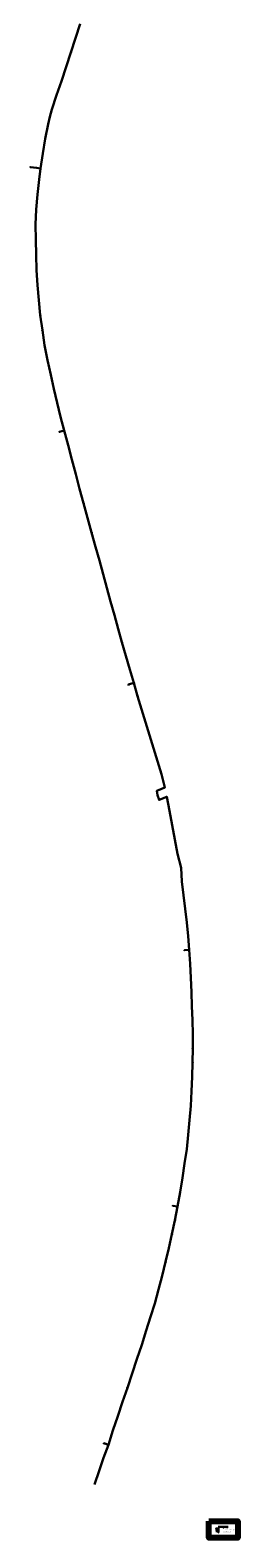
# Model space of a CAD drawing. Header units: metres. Extents: x 1304517 to 1311711, y 744847 to 760340.
# Tile 1 of 3: x 1304517 to 1305586, y 744847 to 752603. Entities that reach past the tile are written whole.
import ezdxf
from ezdxf.enums import TextEntityAlignment as Align

# ---------------------------------------------------------------- set-up
doc = ezdxf.new("R2010")
doc.units = ezdxf.units.M
doc.linetypes.add('ACAD_ISO03W100', pattern=[30, 12, -18])
for name, color, linetype, lineweight in [('АСУДД_Блок_Колодцы_ОПС', 174, 'Continuous', 30), ('АСУДД_Блок_подписи_редактируемые', 7, 'Continuous', 25), ('АСУДД_обозначения', 174, 'Continuous', 30), ('АСУДД_ТРАССА_[Д!110-4]_БК_ГОСТ', 174, 'ASUD_TRAS_M', 30), ('АСУДД_ТРАССА_[Д!63-6!110-3]_БК_ГОСТ', 174, 'ASUD_TRAS_M', 30), ('АСУДД_ТРАССА_[Д!90-4]_БК_ГОСТ', 174, 'ASUD_TRAS_M', 30), ('АСУДД_ТРАССА_[З!110-4]_БК', 174, 'ASUD_TRAS_M', 30), ('АСУДД_ТРАССА_[З!63-6!110-3]_БК', 174, 'ASUD_TRAS_M', 30), ('АСУДД_ТРАССА_[З!90-4]_БК', 174, 'ASUD_TRAS_M', 30)]:
    doc.layers.add(name, color=color, linetype=linetype, lineweight=lineweight)
doc.styles.add('ESKD2', font='isocpeui.ttf')
doc.styles.get("Standard").update_dxf_attribs({"font": 'arial.ttf'})
doc.styles.add('ЕСКД', font='txt', dxfattribs={"oblique": 15})
doc.linetypes.add('ASUD_TRAS_M', pattern='A,3,-0.5,["N",Standard,S=0.5,R=0,X=0,Y=-0.25],-1', length=4.5)

msp = doc.modelspace()

# ---------------------------------------------------------------- linework, layer by layer
at = {"layer": 'АСУДД_Блок_Колодцы_ОПС', "linetype": 'Continuous'}
for centre in [(1304750.1, 752562.7), (1304727, 752488.9), (1304702.5, 752415), (1304678.4, 752341.6), (1304629.1, 752195), (1304653.2, 752268.5), (1304609.4, 752120.3), (1304594.3, 752044.5), (1304582.2, 751968.1), (1304518.6, 751898.8), (1304550.1, 751894.4), (1304570.6, 751891.6), (1304563.4, 751835.6), (1304554.7, 751758.2), (1304548.6, 751680.6), (1304544.3, 751602.8), (1304546.1, 751524.9), (1304547.8, 751447), (1304550.1, 751369.2), (1304555.4, 751291.4), (1304561.9, 751213.9), (1304569.2, 751136.4), (1304579.9, 751059.2), (1304590.3, 750982), (1304605.9, 750905.7), (1304623.6, 750829.7), (1304639.5, 750757.9), (1304656.8, 750686.5), (1304673.6, 750614.9), (1304668.2, 750537.4), (1304692.1, 750543.8), (1304712.2, 750469), (1304731.3, 750393.8), (1304751.6, 750319), (1304771.4, 750244), (1304792.2, 750169.3), (1304812.8, 750094.6), (1304833.5, 750019.8), (1304853.9, 749945), (1304873.4, 749874.6), (1304892.6, 749804.5), (1304911.7, 749734.2), (1304930.8, 749664), (1304950.3, 749594), (1304970, 749524.1), (1304989.5, 749454.1), (1305009.6, 749384.2), (1305029.4, 749314.2), (1305022.5, 749237), (1305051.4, 749244.9), (1305070.2, 749177.8), (1305090.5, 749110.7), (1305110.6, 749043.6), (1305131.2, 748976.7), (1305151.5, 748909.6), (1305171.7, 748842.6), (1305192.3, 748775.6), (1305209.5, 748707.7), (1305168.6, 748689.6), (1305180.2, 748643.8), (1305220, 748659.8), (1305234.4, 748586.4), (1305248.1, 748513), (1305261.7, 748439.6), (1305275.4, 748366.2), (1305294.2, 748294.1), (1305297.8, 748223.5), (1305306.8, 748153.3), (1305315.6, 748083), (1305322.7, 748012.7), (1305329.7, 747942.4), (1305311.4, 747869.7), (1305336.3, 747871.9), (1305340.4, 747799.9), (1305344.4, 747727.6), (1305347.4, 747655), (1305349.8, 747582.7), (1305352.5, 747510.4), (1305354.5, 747438), (1305353.7, 747365.6), (1305353.2, 747293.2), (1305350.8, 747219), (1305347.8, 747144.4), (1305343.4, 747069.7), (1305330, 746921), (1305336.8, 746995.4), (1305322.9, 746846.4), (1305311.8, 746772.5), (1305301.5, 746698.6), (1305289.3, 746624.9), (1305251.7, 746555.8), (1305275.9, 746551.4), (1305262.5, 746479.2), (1305246.8, 746408.9), (1305230.6, 746337.5), (1305214.2, 746266.4), (1305195.9, 746195.2), (1305177.8, 746124.2), (1305158.5, 746053.4), (1305114.6, 745913.5), (1305136.6, 745983.4), (1305091.5, 745839.3), (1305066.8, 745765.9), (1305042.1, 745692.9), (1305017.3, 745619.5), (1304992.6, 745546.5), (1304967.7, 745473.1), (1304942.7, 745399.7), (1304896.9, 745333.4), (1304920.1, 745325.2), (1304894.7, 745259), (1304871.5, 745192.1)]:
    msp.add_circle(centre, 0.5, dxfattribs=at)
at = {"layer": 'АСУДД_обозначения', "color": 1, "linetype": 'ASUD_TRAS_M'}
msp.add_line((1305472.5, 744888.1), (1305491.1, 744888.1), dxfattribs=at)
at = {"layer": 'АСУДД_обозначения', "color": 174, "linetype": 'ASUD_TRAS_M'}
msp.add_line((1305472.7, 744894.5), (1305491.1, 744894.5), dxfattribs=at)
at = {"layer": 'АСУДД_обозначения', "color": 120, "linetype": 'ASUD_TRAS_M'}
msp.add_line((1305472.8, 744881.7), (1305491.5, 744881.7), dxfattribs=at)
at = {"layer": 'АСУДД_обозначения', "color": 6, "lineweight": 80}
msp.add_lwpolyline([(1305436.9, 744932.2), (1305586.1, 744932.2), (1305586.1, 744847.2), (1305436.9, 744847.2)], close=True, dxfattribs=at)
at = {"layer": 'АСУДД_обозначения', "color": 172}
for points in [[(1305473, 744894), (1305473, 744894), (1305473, 744894), (1305473, 744894), (1305473, 744894)], [(1305473, 744887.6), (1305473, 744887.6), (1305473, 744887.6), (1305473, 744887.6), (1305473, 744887.6)]]:
    msp.add_lwpolyline(points, dxfattribs=at)
at = {"layer": 'АСУДД_обозначения'}
msp.add_circle((1305485.8, 744875.3), 0.5, dxfattribs=at)
for centre in [(1305473, 744894), (1305473, 744887.6)]:
    msp.add_ellipse(centre, major_axis=(-0.0000272, -0.000093), ratio=0.456904, dxfattribs=at)
at = {"layer": 'АСУДД_ТРАССА_[Д!110-4]_БК_ГОСТ'}
msp.add_line((1304518.6, 751898.8), (1304550.1, 751894.4), dxfattribs=at)
at = {"layer": 'АСУДД_ТРАССА_[Д!63-6!110-3]_БК_ГОСТ'}
msp.add_line((1304563.4, 751835.6), (1304570.6, 751891.6), dxfattribs=at)
at = {"layer": 'АСУДД_ТРАССА_[Д!90-4]_БК_ГОСТ'}
msp.add_line((1305023.8, 749232.2), (1305022.5, 749237), dxfattribs=at)
at = {"layer": 'АСУДД_ТРАССА_[З!110-4]_БК'}
for p, q in [((1304570.6, 751891.6), (1304550.1, 751894.4)), ((1304668.2, 750537.4), (1304692.1, 750543.8)), ((1305022.5, 749237), (1305051.4, 749244.9)), ((1305311.4, 747869.7), (1305336.3, 747871.9)), ((1305251.7, 746555.8), (1305275.9, 746551.4)), ((1304896.9, 745333.4), (1304920.1, 745325.2))]:
    msp.add_line(p, q, dxfattribs=at)
at = {"layer": 'АСУДД_ТРАССА_[З!63-6!110-3]_БК'}
for p, q in [((1304750.1, 752562.7), (1304774.2, 752636.2)), ((1304727, 752488.9), (1304750.1, 752562.7)), ((1304702.5, 752415), (1304727, 752488.9)), ((1304678.4, 752341.6), (1304702.5, 752415)), ((1304653.2, 752268.5), (1304678.4, 752341.6)), ((1304617.6, 752157.7), (1304629.1, 752195)), ((1304629.1, 752195), (1304653.2, 752268.5)), ((1304594.3, 752044.5), (1304609.4, 752120.3)), ((1304609.4, 752120.3), (1304617.6, 752157.7)), ((1304582.2, 751968.1), (1304594.3, 752044.5)), ((1304570.6, 751891.6), (1304582.2, 751968.1)), ((1304554.7, 751758.2), (1304563.4, 751835.6)), ((1304548.6, 751680.6), (1304554.7, 751758.2)), ((1304544.3, 751602.8), (1304548.6, 751680.6)), ((1304546.1, 751524.9), (1304544.3, 751602.8)), ((1304547.8, 751447), (1304546.1, 751524.9)), ((1304550.1, 751369.2), (1304547.8, 751447)), ((1304555.4, 751291.4), (1304550.1, 751369.2)), ((1304561.9, 751213.9), (1304555.4, 751291.4)), ((1304569.2, 751136.4), (1304561.9, 751213.9)), ((1304579.9, 751059.2), (1304569.2, 751136.4)), ((1304590.3, 750982), (1304579.9, 751059.2)), ((1304605.9, 750905.7), (1304590.3, 750982)), ((1304623.6, 750829.7), (1304605.9, 750905.7)), ((1304639.5, 750757.9), (1304623.6, 750829.7)), ((1304656.8, 750686.5), (1304639.5, 750757.9)), ((1304673.6, 750614.9), (1304656.8, 750686.5)), ((1304692.1, 750543.8), (1304673.6, 750614.9)), ((1304712.2, 750469), (1304692.1, 750543.8)), ((1304731.3, 750393.8), (1304712.2, 750469)), ((1304751.6, 750319), (1304731.3, 750393.8)), ((1304771.4, 750244), (1304751.6, 750319)), ((1304792.2, 750169.3), (1304771.4, 750244)), ((1304812.8, 750094.6), (1304792.2, 750169.3)), ((1304833.5, 750019.8), (1304812.8, 750094.6)), ((1304853.9, 749945), (1304833.5, 750019.8)), ((1304873.4, 749874.6), (1304853.9, 749945)), ((1304892.6, 749804.5), (1304873.4, 749874.6)), ((1304911.7, 749734.2), (1304892.6, 749804.5)), ((1304930.8, 749664), (1304911.7, 749734.2)), ((1304950.3, 749594), (1304930.8, 749664)), ((1304970, 749524.1), (1304950.3, 749594)), ((1304989.5, 749454.1), (1304970, 749524.1)), ((1305009.6, 749384.2), (1304989.5, 749454.1)), ((1305029.4, 749314.2), (1305009.6, 749384.2)), ((1305051.4, 749244.9), (1305029.4, 749314.2)), ((1305070.2, 749177.8), (1305051.4, 749244.9)), ((1305090.5, 749110.7), (1305070.2, 749177.8)), ((1305110.6, 749043.6), (1305090.5, 749110.7)), ((1305131.2, 748976.7), (1305110.6, 749043.6)), ((1305151.5, 748909.6), (1305131.2, 748976.7)), ((1305171.7, 748842.6), (1305151.5, 748909.6)), ((1305192.3, 748775.6), (1305171.7, 748842.6)), ((1305209.5, 748707.7), (1305168.6, 748689.6)), ((1305209.5, 748707.7), (1305192.3, 748775.6)), ((1305173.1, 748668.3), (1305168.6, 748689.6)), ((1305180.2, 748643.8), (1305173.1, 748668.3)), ((1305180.2, 748643.8), (1305220, 748659.8)), ((1305234.4, 748586.4), (1305220, 748659.8)), ((1305248.1, 748513), (1305234.4, 748586.4)), ((1305261.7, 748439.6), (1305248.1, 748513)), ((1305275.4, 748366.2), (1305261.7, 748439.6)), ((1305294.2, 748294.1), (1305275.4, 748366.2)), ((1305297.8, 748223.5), (1305294.2, 748294.1)), ((1305306.8, 748153.3), (1305297.8, 748223.5)), ((1305315.6, 748083), (1305306.8, 748153.3)), ((1305322.7, 748012.7), (1305315.6, 748083)), ((1305329.7, 747942.4), (1305322.7, 748012.7)), ((1305336.3, 747871.9), (1305329.7, 747942.4)), ((1305340.4, 747799.9), (1305336.3, 747871.9)), ((1305344.4, 747727.6), (1305340.4, 747799.9)), ((1305347.4, 747655), (1305344.4, 747727.6)), ((1305349.8, 747582.7), (1305347.4, 747655)), ((1305352.5, 747510.4), (1305349.8, 747582.7)), ((1305354.5, 747438), (1305352.5, 747510.4)), ((1305353.7, 747365.6), (1305354.5, 747438)), ((1305353.2, 747293.2), (1305353.7, 747365.6)), ((1305350.8, 747219), (1305353.2, 747293.2)), ((1305347.8, 747144.4), (1305350.8, 747219)), ((1305343.4, 747069.7), (1305347.8, 747144.4)), ((1305336.8, 746995.4), (1305343.4, 747069.7)), ((1305322.9, 746846.4), (1305330, 746921)), ((1305330, 746921), (1305336.8, 746995.4)), ((1305311.8, 746772.5), (1305322.9, 746846.4)), ((1305301.5, 746698.6), (1305311.8, 746772.5)), ((1305289.3, 746624.9), (1305301.5, 746698.6)), ((1305275.9, 746551.4), (1305289.3, 746624.9)), ((1305262.5, 746479.2), (1305275.9, 746551.4)), ((1305246.8, 746408.9), (1305262.5, 746479.2)), ((1305230.6, 746337.5), (1305246.8, 746408.9)), ((1305214.2, 746266.4), (1305230.6, 746337.5)), ((1305195.9, 746195.2), (1305214.2, 746266.4)), ((1305177.8, 746124.2), (1305195.9, 746195.2)), ((1305158.5, 746053.4), (1305177.8, 746124.2)), ((1305136.6, 745983.4), (1305158.5, 746053.4)), ((1305091.5, 745839.3), (1305114.6, 745913.5)), ((1305114.6, 745913.5), (1305136.6, 745983.4)), ((1305066.8, 745765.9), (1305091.5, 745839.3)), ((1305042.1, 745692.9), (1305066.8, 745765.9)), ((1305017.3, 745619.5), (1305042.1, 745692.9)), ((1304992.6, 745546.5), (1305017.3, 745619.5)), ((1304967.7, 745473.1), (1304992.6, 745546.5)), ((1304942.7, 745399.7), (1304967.7, 745473.1)), ((1304920.1, 745325.2), (1304942.7, 745399.7)), ((1304894.7, 745259), (1304920.1, 745325.2)), ((1304871.5, 745192.1), (1304894.7, 745259)), ((1304847.5, 745122), (1304871.5, 745192.1))]:
    msp.add_line(p, q, dxfattribs=at)
at = {"layer": 'АСУДД_ТРАССА_[З!90-4]_БК'}
for p, q in [((1304518.6, 751898.8), (1304519, 751901.5)), ((1304668.9, 750534.7), (1304668.2, 750537.4)), ((1305311.6, 747866.9), (1305311.4, 747869.7)), ((1305251.2, 746553), (1305251.7, 746555.8)), ((1304896.1, 745330.7), (1304896.9, 745333.4))]:
    msp.add_line(p, q, dxfattribs=at)

# ---------------------------------------------------------------- texts
at = {"layer": 'АСУДД_Блок_подписи_редактируемые', "lineweight": 30, "style": 'ESKD2'}
for rotation, p in [(73.57922, (1304747.9, 752566.7)), (71.64639, (1304725, 752493)), (71.64639, (1304700.4, 752419.1)), (70.91941, (1304651.2, 752272.6)), (72.22877, (1304677.3, 752347.5)), (78.86679, (1304626.6, 752198.8)), (80.47391, (1304606.8, 752124.1)), (80.47391, (1304591.6, 752048.2)), (80.47391, (1304579.5, 751971.8)), (84.63669, (1304518.4, 751892.9)), (84.63669, (1304549.8, 751888.5)), (81.61264, (1304567.9, 751895.3)), (83.31154, (1304560.5, 751839.2)), (83.31452, (1304551.9, 751761.8)), (85.57014, (1304545.6, 751684.1)), (91.25373, (1304541, 751606)), (91.25373, (1304542.8, 751528)), (91.52454, (1304544.5, 751450.2)), (93.4008, (1304546.7, 751372.2)), (93.4008, (1304552, 751294.5)), (94.46353, (1304558.4, 751216.9)), (97.91039, (1304565.6, 751139.1)), (97.91039, (1304576.3, 751062)), (101.48009, (1304586.5, 750984.6)), (101.48009, (1304602, 750908.2)), (103.64715, (1304619.7, 750832.1)), (103.94242, (1304635.6, 750760.3)), (103.11535, (1304652.9, 750689)), (103.11535, (1304669, 750619.6)), (105.76485, (1304667.6, 750543)), (105.76485, (1304688.1, 750546.1)), (103.95967, (1304708.3, 750471.4)), (105.07807, (1304727.4, 750396.1)), (105.07807, (1304747.7, 750321.3)), (105.49895, (1304767.4, 750246.3)), (105.49895, (1304788.2, 750171.6)), (105.49895, (1304808.8, 750096.8)), (104.93658, (1304829.5, 750022.1)), (104.93658, (1304850, 749947.3)), (105.45322, (1304869.4, 749876.9)), (105.45322, (1304888.6, 749806.7)), (105.34777, (1304907.7, 749736.5)), (105.34777, (1304926.9, 749666.3)), (105.34777, (1304946.3, 749596.3)), (105.71713, (1304966, 749526.3)), (105.71002, (1304985.6, 749456.4)), (105.26006, (1305005.6, 749386.5)), (106.56392, (1305025.4, 749316.4)), (107.1169, (1305018.4, 749239.1)), (107.1169, (1305047.3, 749247)), (107.1169, (1305066.2, 749179.9)), (107.1169, (1305086.4, 749112.9)), (106.72644, (1305106.6, 749045.8)), (106.72644, (1305126.5, 748980)), (107.61179, (1305147.4, 748911.7)), (107.60478, (1305167.7, 748844.7)), (106.29365, (1305188.3, 748777.8)), (103.49573, (1305206.7, 748712.1)), (101.57488, (1305166.1, 748691.3)), (104.25514, (1305177, 748645.6)), (100.72669, (1305218.8, 748666.1)), (100.55658, (1305230.6, 748589)), (100.55658, (1305244.4, 748515.6)), (100.55658, (1305258, 748442.2)), (100.55658, (1305271.6, 748368.8)), (97.22335, (1305290.6, 748296.9)), (97.22335, (1305294.2, 748226.3)), (97.2822, (1305303.1, 748156.1)), (96.195, (1305312.1, 748085.9)), (96.195, (1305319.2, 748015.6)), (94.90734, (1305326.2, 747945.3)), (94.90734, (1305307.9, 747872.7)), (94.90734, (1305332.8, 747874.9)), (93.44247, (1305337, 747803)), (92.41575, (1305341.1, 747730.7)), (92.04989, (1305344.1, 747658.1)), (92.04989, (1305346.4, 747585.8)), (91.78264, (1305349.1, 747513.5)), (89.91501, (1305351.2, 747441.2)), (89.45906, (1305350.5, 747368.9)), (89.45906, (1305350, 747296.4)), (87.8852, (1305347.7, 747222.4)), (86.58924, (1305344.8, 747147.8)), (84.13256, (1305333.9, 746998.9)), (85.80985, (1305340.4, 747073.2)), (84.13256, (1305327.1, 746924.5)), (81.86198, (1305320.2, 746850.1)), (81.37782, (1305309.1, 746776.2)), (81.37782, (1305298.8, 746702.3)), (79.76667, (1305286.7, 746628.7)), (79.36351, (1305252.6, 746560.1)), (79.36351, (1305275.5, 746557.1)), (77.0935, (1305260.1, 746483.1)), (77.0935, (1305244.4, 746412.7)), (77.0935, (1305228.2, 746341.4)), (76.25678, (1305211.8, 746270.3)), (76.25678, (1305193.5, 746199.2)), (73.65827, (1305175.6, 746128.2)), (73.35476, (1305156.4, 746057.4)), (72.32449, (1305112.6, 745917.5)), (73.35375, (1305134.5, 745987.4)), (71.58486, (1305089.4, 745843.4)), (71.58486, (1305064.8, 745770)), (71.29964, (1305040.1, 745697)), (71.22815, (1305015.3, 745623.6)), (68.2367, (1304992.3, 745551.2)), (71.22815, (1304965.7, 745477.2)), (71.16988, (1304940.7, 745403.9)), (71.16569, (1304894.9, 745337.5)), (71.16569, (1304920.2, 745330.2)), (71.16569, (1304892.7, 745263.1)), (71.16979, (1304869.5, 745196.2))]:
    msp.add_text('НК-', height=1.25, rotation=rotation, dxfattribs=at).set_placement(p, align=Align.RIGHT)
for s, rotation, p in [('2.112', 73.8423, (1304747.9, 752566.7)), ('2.111', 71.90947, (1304725, 752493)), ('2.109', 72.49185, (1304677.3, 752347.5)), ('2.110', 71.90947, (1304700.4, 752419.1)), ('2.108', 71.18249, (1304651.2, 752272.6)), ('2.107', 79.12987, (1304626.6, 752198.8)), ('2.106', 80.73699, (1304606.8, 752124.1)), ('2.105', 80.73699, (1304591.6, 752048.2)), ('2.104', 80.73699, (1304579.5, 751971.8)), ('2.103', 84.89977, (1304518.4, 751892.9)), ('2.102', 84.89977, (1304549.8, 751888.5)), ('2.101', 81.87572, (1304567.9, 751895.3)), ('2.100', 83.57462, (1304560.5, 751839.2)), ('2.99', 83.5776, (1304551.9, 751761.8)), ('2.98', 85.83322, (1304545.6, 751684.1)), ('2.97', 91.51681, (1304541, 751606)), ('2.96', 91.51681, (1304542.8, 751528)), ('2.95', 91.78762, (1304544.5, 751450.2)), ('2.94', 93.66388, (1304546.7, 751372.2)), ('2.93', 93.66388, (1304552, 751294.5)), ('2.92', 94.72661, (1304558.4, 751216.9)), ('2.91', 98.17347, (1304565.6, 751139.1)), ('2.90', 98.17347, (1304576.3, 751062)), ('2.89', 101.74317, (1304586.5, 750984.6)), ('2.88', 101.74317, (1304602, 750908.2)), ('2.87', 103.91023, (1304619.7, 750832.1)), ('2.86', 104.2055, (1304635.6, 750760.3)), ('2.85', 103.37843, (1304652.9, 750689)), ('2.84', 103.37843, (1304669, 750619.6)), ('2.83', 106.02793, (1304667.6, 750543)), ('2.82', 106.02793, (1304688.1, 750546.1)), ('2.81', 104.22275, (1304708.3, 750471.4)), ('2.80', 105.34115, (1304727.4, 750396.1)), ('2.79', 105.34115, (1304747.7, 750321.3)), ('2.78', 105.76203, (1304767.4, 750246.3)), ('2.77', 105.76203, (1304788.2, 750171.6)), ('2.76', 105.76203, (1304808.8, 750096.8)), ('2.75', 105.19966, (1304829.5, 750022.1)), ('2.74', 105.19966, (1304850, 749947.3)), ('2.73', 105.7163, (1304869.4, 749876.9)), ('2.72', 105.7163, (1304888.6, 749806.7)), ('2.71', 105.61085, (1304907.7, 749736.5)), ('2.70', 105.61085, (1304926.9, 749666.3)), ('2.69', 105.61085, (1304946.3, 749596.3)), ('2.68', 105.98021, (1304966, 749526.3)), ('2.67', 105.9731, (1304985.6, 749456.4)), ('2.66', 105.52314, (1305005.6, 749386.5)), ('2.65', 106.827, (1305025.4, 749316.4)), ('2.63', 107.37998, (1305047.3, 749247)), ('2.64', 107.37998, (1305018.4, 749239.1)), ('2.62', 107.37998, (1305066.2, 749179.9)), ('2.61', 107.37998, (1305086.4, 749112.9)), ('2.60', 106.98952, (1305106.6, 749045.8)), ('2.59', 106.98952, (1305126.5, 748980)), ('2.58', 107.87487, (1305147.4, 748911.7)), ('2.57', 107.86786, (1305167.7, 748844.7)), ('2.56', 106.55673, (1305188.3, 748777.8)), ('2.55', 103.75881, (1305206.7, 748712.1)), ('2.54', 101.83796, (1305166.1, 748691.3)), ('2.53', 104.51822, (1305177, 748645.6)), ('2.52', 100.98977, (1305218.8, 748666.1)), ('2.51', 100.81966, (1305230.6, 748589)), ('2.50', 100.81966, (1305244.4, 748515.6)), ('2.49', 100.81966, (1305258, 748442.2)), ('2.48', 100.81966, (1305271.6, 748368.8)), ('2.47', 97.48643, (1305290.6, 748296.9)), ('2.46', 97.48643, (1305294.2, 748226.3)), ('2.45', 97.54528, (1305303.1, 748156.1)), ('2.44', 96.45808, (1305312.1, 748085.9)), ('2.43', 96.45808, (1305319.2, 748015.6)), ('2.42', 95.17042, (1305326.2, 747945.3)), ('2.41', 95.17042, (1305307.9, 747872.7)), ('2.40', 95.17042, (1305332.8, 747874.9)), ('2.39', 93.70555, (1305337, 747803)), ('2.38', 92.67883, (1305341.1, 747730.7)), ('2.37', 92.31297, (1305344.1, 747658.1)), ('2.36', 92.31297, (1305346.4, 747585.8)), ('2.35', 92.04572, (1305349.1, 747513.5)), ('2.34', 90.17809, (1305351.2, 747441.2)), ('2.33', 89.72214, (1305350.5, 747368.9)), ('2.32', 89.72214, (1305350, 747296.4)), ('2.31', 88.14828, (1305347.7, 747222.4)), ('2.29', 86.07293, (1305340.4, 747073.2)), ('2.30', 86.85232, (1305344.8, 747147.8)), ('2.28', 84.39564, (1305333.9, 746998.9)), ('2.27', 84.39564, (1305327.1, 746924.5)), ('2.26', 82.12506, (1305320.2, 746850.1)), ('2.25', 81.6409, (1305309.1, 746776.2)), ('2.24', 81.6409, (1305298.8, 746702.3)), ('2.23', 80.02975, (1305286.7, 746628.7)), ('2.22', 79.62659, (1305252.6, 746560.1)), ('2.21', 79.62659, (1305275.5, 746557.1)), ('2.20', 77.35658, (1305260.1, 746483.1)), ('2.19', 77.35658, (1305244.4, 746412.7)), ('2.18', 77.35658, (1305228.2, 746341.4)), ('2.17', 76.51986, (1305211.8, 746270.3)), ('2.16', 76.51986, (1305193.5, 746199.2)), ('2.15', 73.92135, (1305175.6, 746128.2)), ('2.13', 73.61683, (1305134.5, 745987.4)), ('2.14', 73.61784, (1305156.4, 746057.4)), ('2.12', 72.58757, (1305112.6, 745917.5)), ('2.11', 71.84794, (1305089.4, 745843.4)), ('2.10', 71.84794, (1305064.8, 745770)), ('2.9', 71.56272, (1305040.1, 745697)), ('2.8', 71.49123, (1305015.3, 745623.6)), ('2.7', 68.49978, (1304992.3, 745551.2)), ('2.6', 71.49123, (1304965.7, 745477.2)), ('2.5', 71.43296, (1304940.7, 745403.9)), ('2.4', 71.42877, (1304894.9, 745337.5)), ('2.3', 71.42877, (1304920.2, 745330.2)), ('2.2', 71.42877, (1304892.7, 745263.1)), ('2.1', 71.43287, (1304869.5, 745196.2))]:
    msp.add_text(s, height=1.25, rotation=rotation, dxfattribs=at).set_placement(p)
at = {"layer": 'АСУДД_обозначения', "color": 172, "style": 'ЕСКД', "oblique": 15}
for p in [(1305473, 744894), (1305473, 744887.6)]:
    msp.add_text('1', height=0.0005, dxfattribs=at).set_placement(p)
at = {"layer": 'АСУДД_обозначения', "linetype": 'ACAD_ISO03W100', "insert": (1305484.4, 744906.5), "char_height": 3.5, "width": 107.245, "attachment_point": 4, "style": 'ЕСКД'}
msp.add_mtext('{\\LУсловные обозначения}', dxfattribs=at)
at = {"layer": 'АСУДД_обозначения', "char_height": 2.5, "width": 94.335, "attachment_point": 4, "style": 'ЕСКД'}
for s, insert in [('Трасса ИТС в земле', (1305504.9, 744894.3)), ('Трасса ИТС по искусственнным сооружениям', (1305504.9, 744887.9)), ('Трасса ИТС (методом ГНБ)', (1305505, 744881.4)), ('Колодец кабельный ККСр', (1305505, 744875.8))]:
    msp.add_mtext(s, dxfattribs=dict(at, insert=insert))

doc.saveas('drawing.dxf')
